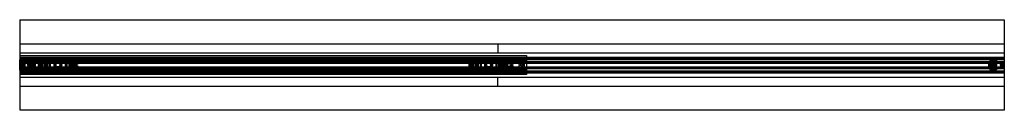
# Model space of a CAD drawing. Header units: millimetres. Extents: x -1 to 2050, y -94 to 94.
import ezdxf

# ---------------------------------------------------------------- set-up
doc = ezdxf.new("R2010")
doc.units = ezdxf.units.MM
doc.header["$LTSCALE"] = 10
doc.linetypes.add('ALLCAD_Strich', pattern=[0.2, 0.15, -0.05])
doc.layers.add('BESCH_KONT_sich_schn_grun_2d', color=10, linetype='Continuous')

msp = doc.modelspace()

# ---------------------------------------------------------------- linework, layer by layer
at = {"layer": 'BESCH_KONT_sich_schn_grun_2d', "linetype": 'ALLCAD_Strich'}
for p, q in [((0, 94), (2050, 94)), ((0, 94), (0, -94)), ((2050, 94), (2050, -94)), ((0, 44), (2050, 44)), ((995, 44), (995, 25)), ((0, 25), (2050, 25)), ((0, 11), (-0.5, 11)), ((-0.5, -11), (-0.5, 11)), ((0, 20), (1055, 20)), ((0, 16.5), (2050, 16.5)), ((0, 14), (2050, 14)), ((0, 12.4), (2050, 12.4)), ((0, 11), (1055, 11)), ((4, 10), (0, 10)), ((0, 10), (16, 10)), ((0, 10), (0, 10)), ((0, 10), (0, 10)), ((0, 10), (0, 10)), ((0, 10), (0, 10)), ((0, 10), (0, 10)), ((0, 10), (0, 10)), ((0, 10), (0, 10)), ((0, 10), (0, 10)), ((0, 10), (0, 10)), ((0, 10), (0, 10)), ((0, 10), (0, 10)), ((0, 10), (0, 10)), ((0, 10), (0, 10)), ((0, 10), (0, 10)), ((0, 10), (0, 10)), ((0, 10), (0, 10)), ((0, 10), (0, 10)), ((0, 10), (0, 10)), ((0, 10), (0, 10)), ((0, 10), (0, 10)), ((0, 10), (0, 10)), ((0, 10), (0, 10)), ((0, 10), (0, 10)), ((0, 10), (0, 10)), ((0, 10), (0, 10)), ((0, 10), (0, 10)), ((0, 10), (0, 10)), ((0, 10), (0, 10)), ((0, 10), (0, 10)), ((0, 10), (0, 10)), ((0, 9), (1055, 9)), ((10, 9), (0, 9)), ((9, 7.5), (0, 7.5)), ((2050, 7), (0, 7)), ((0, 6), (2050, 6)), ((0, 5.5), (0, 5.5)), ((0, 5.5), (0, 5.5)), ((0, 5.5), (0, 5.5)), ((0, 5.5), (0, 5.5)), ((0, 5.5), (0, 5.5)), ((0, 5.5), (0, 5.5)), ((0, 5.5), (0, 5.5)), ((0, 5.5), (0, 5.5)), ((0, 5.5), (0, 5.5)), ((0, 5.5), (2050, 5.5)), ((0, 5.5), (0, 5.5)), ((0, 5.5), (0, 5.5)), ((0, 5.5), (0, 5.5)), ((0, 5.5), (0, 5.5)), ((0, 5.5), (0, 5.5)), ((0, 5.5), (0, 5.5)), ((0, 5.5), (0, 5.5)), ((0, 5.5), (0, 5.5)), ((0, 5.5), (0, 5.5)), ((0, 5.5), (0, 5.5)), ((0, 5.5), (0, 5.5)), ((0, 5.5), (0, 5.5)), ((0, 5.5), (0, 5.5)), ((0, 5.5), (0, 5.5)), ((0, 5.5), (0, 5.5)), ((0, 5.5), (0, 5.5)), ((0, 5.5), (0, 5.5)), ((0, 5.5), (0, 5.5)), ((0, 5.5), (0, 5.5)), ((0, 5.5), (0, 5.5)), ((0, 5.5), (0, 5.5)), ((0, 4.5), (2050, 4.5)), ((0, 4), (2050, 4)), ((28.9, 5.7), (1, 5.7)), ((4, 10), (4, 10)), ((4, 10), (4, 10)), ((4, 10), (4, 10)), ((4, 10), (4, 10)), ((4, 10), (4, 10)), ((4, 10), (4, 10)), ((4, 10), (4, 10)), ((4, 10), (4, 10)), ((4, 10), (4, 10)), ((4, 10), (4, -10)), ((4, 10), (4, 10)), ((4, 10), (4, 10)), ((4, 10), (4, 10)), ((4, 10), (4, 10)), ((4, 10), (4, 10)), ((4, 10), (4, 10)), ((4, 10), (4, 10)), ((4, 10), (4, 10)), ((4, 10), (4, 10)), ((4, 10), (4, 10)), ((4, 10), (4, 10)), ((4, 10), (4, 10)), ((4, 10), (4, 10)), ((4, 10), (4, 10)), ((4, 10), (4, 10)), ((4, 10), (4, 10)), ((4, 10), (4, 10)), ((4, 10), (4, 10)), ((4, 10), (4, 10)), ((4, 10), (4, 10)), ((4, 10), (4, 10)), ((4, 10), (4, 10)), ((103, 9.5), (4, 9.5)), ((9, 7.5), (9, 4)), ((9, 7.5), (103, 7.5)), ((9, -4), (9, 4)), ((10, 9), (10, -9)), ((10, 7.5), (10, 7.5)), ((10, 7.5), (10, 7.5)), ((10, 7.5), (10, 7.5)), ((10, 7.5), (10, 7.5)), ((10, 7.5), (10, 7.5)), ((10, 7.5), (10, 7.5)), ((10, 7.5), (10, 7.5)), ((10, 7.5), (10, 7.5)), ((10, 7.5), (10, 7.5)), ((10, 7.5), (10, 7.5)), ((10, 7.5), (10, 7.5)), ((10, 7.5), (10, 7.5)), ((10, 7.5), (10, 7.5)), ((10, 7.5), (10, 7.5)), ((10, 7.5), (10, 7.5)), ((10, 7.5), (10, 7.5)), ((10, 7.5), (10, 7.5)), ((10, 7.5), (10, 7.5)), ((10, 7.5), (10, 7.5)), ((10, 7.5), (10, 7.5)), ((10, 7.5), (10, 7.5)), ((10, 7.5), (10, 7.5)), ((10, 7.5), (10, 7.5)), ((16, 5.5), (16, 10)), ((16, 10), (16.4, 10)), ((16.4, 10), (18.6, 8)), ((18.6, 8), (16.4, 10)), ((30, 10), (16.4, 10)), ((27.5, 8), (18.6, 8)), ((18.6, 8), (18.6, 5.5)), ((18.6, 8), (27.5, 8)), ((20.3, 5.5), (20.3, 10)), ((21.3, 5.5), (21.3, 10)), ((22.8, 5.5), (22.8, 10)), ((23.3, 5.5), (23.3, 10)), ((27.5, 4.2), (24, 4.2)), ((24, 4.2), (24, -4.3)), ((25.5, -4.3), (25.5, 4.2)), ((27, 5.5), (27, 10)), ((27.5, 8), (27.5, 10)), ((27.5, 8), (27.5, 3)), ((27.5, 3), (30, 3)), ((27.5, 3), (27.5, -3)), ((27.5, 1.7), (30, 1.7)), ((29, 3), (29, -3)), ((30, 3), (29, 3)), ((30, 4.8), (29.9, 4.8)), ((32, 6.3), (30, 10)), ((30, 10), (105, 10)), ((30, 4.8), (30, 5.8)), ((30, 5.8), (32, 5.8)), ((32, 5.7), (30, 5.7)), ((32, 5.4), (30, 5.4)), ((30, 4.8), (32, 4.8)), ((30, -4.8), (30, 4.8)), ((30, 2.9), (32, 2.9)), ((32, 2.2), (30, 2.2)), ((30, 0), (30, 0)), ((30, 0), (30, 0)), ((30, 0), (30, 0)), ((30, 0), (30, 0)), ((30, 0), (30, 0)), ((30, 0), (30, 0)), ((30, 0), (30, 0)), ((30, 0), (30, 0)), ((30, 0), (30, 0)), ((30, 0), (30, 0)), ((32, 5.8), (32, 6.3)), ((32, 5.7), (32, 4.8)), ((32, 4.8), (32, -4.8)), ((38.5, 10.5), (46.3, 10.5)), ((38.5, 10.5), (38.5, 10.5)), ((38.5, -10.5), (38.5, 10.5)), ((38.5, 10.5), (38.5, 10.5)), ((38.5, -10.5), (38.5, 10.5)), ((39.2, -10.5), (39.2, 10.5)), ((39.8, -10.5), (39.8, 10.5)), ((41.4, -10.5), (41.4, 10.5)), ((43.4, -10.5), (43.4, 10.5)), ((45, -10.5), (45, 10.5)), ((46, 3.7), (46.3, 3.7)), ((46.3, 10.5), (46.3, 4.5)), ((46.3, 4.5), (46.3, -4.5)), ((46.3, -3.8), (46.3, 3.7)), ((48.2, -4.5), (48.2, 4.5)), ((50.4, 11.7), (48.8, 5.7)), ((71.2, 5.7), (48.8, 5.7)), ((50.4, 11.7), (60, 11.7)), ((51.6, -4.5), (51.6, 4.5)), ((54.6, -4.5), (54.6, 4.5)), ((55, 12), (65, 12)), ((55, 12), (55, 11.7)), ((55.1, -4.5), (55.1, 4.5)), ((56, 5.5), (56, 4.5)), ((57.3, -4.5), (57.3, 4.5)), ((57.5, 5.7), (57.5, 11.7)), ((57.5, 5.5), (57.5, 4.5)), ((57.5, -4.5), (57.5, 4.5)), ((58, 12), (58, -12)), ((60, 11.7), (69.6, 11.7)), ((62, 12), (62, -12)), ((62.5, 5.7), (62.5, 11.7)), ((62.5, 5.5), (62.5, 4.5)), ((62.5, -4.5), (62.5, 4.5)), ((63, -4.5), (63, 4.5)), ((94, 7.5), (64, 7.5)), ((64, 5.5), (64, 7.5)), ((64, 5.5), (64, 4.5)), ((64, -4.5), (64, 4.5)), ((65, 12), (65, 11.7)), ((69.6, 11.7), (71.2, 5.7)), ((88.4, 11.7), (86.8, 5.7)), ((109.2, 5.7), (86.8, 5.7)), ((88.4, 11.7), (98, 11.7)), ((93, 12), (103, 12)), ((93, 12), (93, 11.7)), ((94, 7.5), (94, 5.5)), ((94, 4.5), (94, 5.5)), ((94, 4.5), (94, -4.5)), ((94.8, -4.5), (94.8, 4.5)), ((95.5, 5.7), (95.5, 11.7)), ((95.5, 4.5), (95.5, 5.5)), ((95.5, -4.5), (95.5, 4.5)), ((96, 12), (96, -12)), ((98, 11.7), (107.6, 11.7)), ((100, 12), (100, -12)), ((100.5, 5.7), (100.5, 11.7)), ((100.5, 4.5), (100.5, 5.5)), ((100.5, -4.5), (100.5, 4.5)), ((100.6, -4.5), (100.6, 4.5)), ((102, 4.5), (102, 5.5)), ((103, 12), (103, 11.7)), ((103, 9.5), (103, 4)), ((103, 4), (103, -4)), ((105, 10), (950, 10)), ((105, 10), (950, 10)), ((106.5, -4.5), (106.5, 4.5)), ((107.6, 11.7), (109.2, 5.7)), ((109.5, 2), (119, 2)), ((109.9, 2), (109.9, 4.5)), ((113, 4.5), (113, 2)), ((116.5, 2), (116.5, 4.5)), ((117, 4.5), (117, 2)), ((117.5, 11.5), (120.5, 11.5)), ((117.5, 11.5), (117.5, 4.5)), ((119, 4.5), (119, 2)), ((120.5, 2), (119, 2)), ((120.5, 11.5), (120.5, 4.5)), ((120.5, 4.5), (120.5, 2)), ((935.5, 10.5), (943.3, 10.5)), ((935.5, 10.5), (935.5, 10.5)), ((935.5, -10.5), (935.5, 10.5)), ((935.5, 10.5), (935.5, 10.5)), ((935.5, -10.5), (935.5, 10.5)), ((936.2, -10.5), (936.2, 10.5)), ((936.8, -10.5), (936.8, 10.5)), ((938.4, -10.5), (938.4, 10.5)), ((940.4, -10.5), (940.4, 10.5)), ((942, -10.5), (942, 10.5)), ((943, 3.7), (943.3, 3.7)), ((943.3, 10.5), (943.3, 4.5)), ((943.3, 4.5), (943.3, -4.5)), ((943.3, -3.8), (943.3, 3.7)), ((945.2, -4.5), (945.2, 4.5)), ((947.4, 11.7), (945.8, 5.7)), ((968.2, 5.7), (945.8, 5.7)), ((947.4, 11.7), (957, 11.7)), ((948.6, -4.5), (948.6, 4.5)), ((950, 10), (1055, 10)), ((951.6, -4.5), (951.6, 4.5)), ((952, 12), (962, 12)), ((952, 12), (952, 11.7)), ((952, 9.5), (1051, 9.5)), ((952, 4), (952, 9.5)), ((1046, 7.5), (952, 7.5)), ((952, -4), (952, 4)), ((952.1, -4.5), (952.1, 4.5)), ((953, 5.5), (953, 4.5)), ((954.3, -4.5), (954.3, 4.5)), ((954.5, 5.7), (954.5, 11.7)), ((954.5, 5.5), (954.5, 4.5)), ((954.5, -4.5), (954.5, 4.5)), ((955, 12), (955, -12)), ((957, 11.7), (966.6, 11.7)), ((959, 12), (959, -12)), ((959.5, 5.7), (959.5, 11.7)), ((959.5, 5.5), (959.5, 4.5)), ((959.5, -4.5), (959.5, 4.5)), ((960, -4.5), (960, 4.5)), ((961, 5.5), (961, 7.5)), ((961, 7.5), (991, 7.5)), ((961, 5.5), (961, 4.5)), ((961, -4.5), (961, 4.5)), ((962, 12), (962, 11.7)), ((966.6, 11.7), (968.2, 5.7)), ((985.4, 11.7), (983.8, 5.7)), ((1006.2, 5.7), (983.8, 5.7)), ((985.4, 11.7), (995, 11.7)), ((990, 12), (1000, 12)), ((990, 12), (990, 11.7)), ((991, 7.5), (991, 5.5)), ((991, 4.5), (991, 5.5)), ((991, 4.5), (991, -4.5)), ((991.8, -4.5), (991.8, 4.5)), ((992.5, 5.7), (992.5, 11.7)), ((992.5, 4.5), (992.5, 5.5)), ((992.5, -4.5), (992.5, 4.5)), ((993, 12), (993, -12)), ((995, 11.7), (1004.6, 11.7)), ((997, 12), (997, -12)), ((997.5, 5.7), (997.5, 11.7)), ((997.5, 4.5), (997.5, 5.5)), ((997.5, -4.5), (997.5, 4.5)), ((997.6, -4.5), (997.6, 4.5)), ((999, 9), (999, 5.5)), ((999, 4.5), (999, 5.5)), ((999, 4.5), (999, -4.5)), ((1000, 12), (1000, 11.7)), ((1002, -3), (1002, 3)), ((1003.5, -4.5), (1003.5, 4.5)), ((1004.6, 11.7), (1006.2, 5.7)), ((1006.5, 2), (1016, 2)), ((1006.9, 2), (1006.9, 4.5)), ((1007, 3), (1007, -3)), ((1010, 4.5), (1010, 2)), ((1013.5, 2), (1013.5, 4.5)), ((1014, 4.5), (1014, 2)), ((1014.5, 11.5), (1017.5, 11.5)), ((1014.5, 11.5), (1014.5, 4.5)), ((1016, 4.5), (1016, 2)), ((1017.5, 2), (1016, 2)), ((1017.5, 11.5), (1017.5, 4.5)), ((1017.5, 4.5), (1017.5, 2)), ((1046, 4), (1046, 7.5)), ((1046, 4), (1046, -4)), ((1051, -10), (1051, 10)), ((1051, 10), (1055, 10)), ((1055, 20), (1055, 10)), ((1055, 10), (1055, -10)), ((2018, 6.3), (2020, 10)), ((2018, 5.8), (2018, 6.3)), ((2018, 5.8), (2020, 5.8)), ((2018, 4.8), (2018, 5.7)), ((2020, 5.7), (2018, 5.7)), ((2020, 5.4), (2018, 5.4)), ((2018, 4.8), (2020, 4.8)), ((2018, -4.8), (2018, 4.8)), ((2018, 2.9), (2020, 2.9)), ((2020, 2.2), (2018, 2.2)), ((2020, 10), (2033.6, 10)), ((2020, 5.8), (2020, 4.8)), ((2020, 4.8), (2020, -4.8)), ((2020.1, 4.8), (2020, 4.8)), ((2022.5, 3), (2020, 3)), ((2020, 3), (2021, 3)), ((2022.5, 1.7), (2020, 1.7)), ((2020, 0), (2020, 0)), ((2020, 0), (2020, 0)), ((2020, 0), (2020, 0)), ((2020, 0), (2020, 0)), ((2020, 0), (2020, 0)), ((2020, 0), (2020, 0)), ((2020, 0), (2020, 0)), ((2020, 0), (2020, 0)), ((2020, 0), (2020, 0)), ((2020, 0), (2020, 0)), ((2020, 0), (2020, 0)), ((2020, 0), (2020, 0)), ((2020, 0), (2020, 0)), ((2020, 0), (2020, 0)), ((2020, 0), (2020, 0)), ((2020, 0), (2020, 0)), ((2020, 0), (2020, 0)), ((2020, 0), (2020, 0)), ((2020, 0), (2020, 0)), ((2020, 0), (2020, 0)), ((2020, 0), (2020, 0)), ((2020, 0), (2020, 0)), ((2021, -3), (2021, 3)), ((2049, 5.7), (2021.1, 5.7)), ((2022.5, 10), (2022.5, 8)), ((2022.5, 3), (2022.5, 8)), ((2022.5, 8), (2031.4, 8)), ((2031.4, 8), (2022.5, 8)), ((2026, 4.2), (2022.5, 4.2)), ((2022.5, -3), (2022.5, 3)), ((2023, 10), (2023, 5.5)), ((2024.5, 4.2), (2024.5, -4.3)), ((2026, -4.3), (2026, 4.2)), ((2026.7, 10), (2026.7, 5.5)), ((2027.2, 10), (2027.2, 5.5)), ((2028.7, 10), (2028.7, 5.5)), ((2029.7, 10), (2029.7, 5.5)), ((2031.4, 8), (2033.6, 10)), ((2033.6, 10), (2031.4, 8)), ((2031.4, 5.5), (2031.4, 8)), ((2033.6, 10), (2034, 10)), ((2034, 10), (2034, 5.5)), ((0, -11), (-0.5, -11)), ((0, -4), (2050, -4)), ((0, -4.5), (2050, -4.5)), ((0, -5.5), (2050, -5.5)), ((0, -6), (2050, -6)), ((0, -7), (2050, -7)), ((9, -7.5), (0, -7.5)), ((0, -9), (1055, -9)), ((10, -9), (0, -9)), ((4, -10), (0, -10)), ((16, -10), (0, -10)), ((0, -11), (1055, -11)), ((0, -12.4), (2050, -12.4)), ((0, -14), (2050, -14)), ((0, -16.5), (2050, -16.5)), ((1055, -20), (0, -20)), ((1, -5.8), (28.9, -5.8)), ((103, -9.5), (4, -9.5)), ((9, -4), (9, -7.5)), ((9, -7.5), (103, -7.5)), ((16, -10), (16, -5.5)), ((16.4, -10), (16, -10)), ((18.6, -8), (16.4, -10)), ((16.4, -10), (18.6, -8)), ((30, -10), (16.4, -10)), ((18.6, -5.5), (18.6, -8)), ((27.5, -8), (18.6, -8)), ((18.6, -8), (27.5, -8)), ((20.3, -10), (20.3, -5.5)), ((21.3, -10), (21.3, -5.5)), ((22.8, -10), (22.8, -5.5)), ((23.3, -10), (23.3, -5.5)), ((24, -4.3), (27.5, -4.3)), ((27, -10), (27, -5.5)), ((27.5, -1.8), (30, -1.8)), ((27.5, -3), (30, -3)), ((27.5, -3), (27.5, -8)), ((27.5, -10), (27.5, -8)), ((30, -3), (29, -3)), ((29.9, -4.8), (30, -4.8)), ((30, 0), (30, 0)), ((30, 0), (30, 0)), ((30, 0), (30, 0)), ((30, 0), (30, 0)), ((30, 0), (30, 0)), ((30, 0), (30, 0)), ((30, 0), (30, 0)), ((30, 0), (30, 0)), ((30, 0), (30, 0)), ((30, 0), (30, 0)), ((30, 0), (30, 0)), ((30, 0), (30, 0)), ((30, 0), (30, 0)), ((30, 0), (30, 0)), ((30, 0), (30, 0)), ((30, 0), (30, 0)), ((30, 0), (30, 0)), ((30, 0), (30, 0)), ((30, 0), (30, 0)), ((30, 0), (30, 0)), ((30, 0), (30, 0)), ((30, -2.2), (32, -2.2)), ((32, -2.9), (30, -2.9)), ((30, -5.9), (30, -4.8)), ((32, -4.8), (30, -4.8)), ((30, -5.4), (32, -5.4)), ((30, -5.8), (32, -5.8)), ((32, -5.9), (30, -5.9)), ((32, -6.4), (30, -10)), ((105, -10), (30, -10)), ((32, -4.8), (32, -5.8)), ((32, -5.9), (32, -6.4)), ((46.3, -10.5), (38.5, -10.5)), ((38.5, -10.5), (38.5, -10.5)), ((38.5, -10.5), (38.5, -10.5)), ((45, -10.5), (45, -10.5)), ((45, -10.5), (45, -10.5)), ((45, -10.5), (45, -10.5)), ((45, -10.5), (45, -10.5)), ((45, -10.5), (45, -10.5)), ((45, -10.5), (45, -10.5)), ((45, -10.5), (45, -10.5)), ((45, -10.5), (45, -10.5)), ((45, -10.5), (45, -10.5)), ((45, -10.5), (45, -10.5)), ((45, -10.5), (45, -10.5)), ((45, -10.5), (45, -10.5)), ((45, -10.5), (45, -10.5)), ((45, -10.5), (45, -10.5)), ((45, -10.5), (45, -10.5)), ((45, -10.5), (45, -10.5)), ((45, -10.5), (45, -10.5)), ((45, -10.5), (45, -10.5)), ((45, -10.5), (45, -10.5)), ((45, -10.5), (45, -10.5)), ((45, -10.5), (45, -10.5)), ((45, -10.5), (45, -10.5)), ((45, -10.5), (45, -10.5)), ((45, -10.5), (45, -10.5)), ((45, -10.5), (45, -10.5)), ((45, -10.5), (45, -10.5)), ((45, -10.5), (45, -10.5)), ((45, -10.5), (45, -10.5)), ((45, -10.5), (45, -10.5)), ((45, -10.5), (45, -10.5)), ((46.3, -3.8), (46, -3.8)), ((46.3, -4.5), (46.3, -10.5)), ((71.2, -5.8), (48.8, -5.8)), ((50.4, -11.8), (48.8, -5.8)), ((50.4, -11.8), (60, -11.8)), ((55, -11.8), (55, -12)), ((55, -12), (65, -12)), ((56, -4.5), (56, -5.5)), ((57.5, -4.5), (57.5, -5.5)), ((57.5, -11.8), (57.5, -5.8)), ((60, -11.8), (69.6, -11.8)), ((62.5, -4.5), (62.5, -5.5)), ((62.5, -11.8), (62.5, -5.8)), ((64, -4.5), (64, -5.5)), ((64, -7.5), (64, -5.5)), ((94, -7.5), (64, -7.5)), ((65, -11.8), (65, -12)), ((69.6, -11.8), (71.2, -5.8)), ((109.2, -5.8), (86.8, -5.8)), ((88.4, -11.8), (86.8, -5.8)), ((88.4, -11.8), (98, -11.8)), ((93, -11.8), (93, -12)), ((93, -12), (103, -12)), ((94, -5.5), (94, -4.5)), ((94, -5.5), (94, -7.5)), ((95.5, -5.5), (95.5, -4.5)), ((95.5, -11.8), (95.5, -5.8)), ((98, -11.8), (107.6, -11.8)), ((100.5, -5.5), (100.5, -4.5)), ((100.5, -11.8), (100.5, -5.8)), ((102, -5.5), (102, -4.5)), ((103, -4), (103, -9.5)), ((103, -11.8), (103, -12)), ((105, -10), (950, -10)), ((105, -10), (950, -10)), ((107.6, -11.8), (109.2, -5.8)), ((119, -2), (109.5, -2)), ((109.9, -4.5), (109.9, -2)), ((113, -2), (113, -4.5)), ((116.5, -4.5), (116.5, -2)), ((117, -2), (117, -4.5)), ((117.5, -4.5), (117.5, -11.5)), ((117.5, -11.5), (120.5, -11.5)), ((119, -2), (120.5, -2)), ((119, -2), (119, -4.5)), ((120.5, -2), (120.5, -4.5)), ((120.5, -4.5), (120.5, -11.5)), ((943.3, -10.5), (935.5, -10.5)), ((935.5, -10.5), (935.5, -10.5)), ((935.5, -10.5), (935.5, -10.5)), ((942, -10.5), (942, -10.5)), ((942, -10.5), (942, -10.5)), ((942, -10.5), (942, -10.5)), ((942, -10.5), (942, -10.5)), ((942, -10.5), (942, -10.5)), ((942, -10.5), (942, -10.5)), ((942, -10.5), (942, -10.5)), ((942, -10.5), (942, -10.5)), ((942, -10.5), (942, -10.5)), ((942, -10.5), (942, -10.5)), ((942, -10.5), (942, -10.5)), ((942, -10.5), (942, -10.5)), ((942, -10.5), (942, -10.5)), ((942, -10.5), (942, -10.5)), ((942, -10.5), (942, -10.5)), ((942, -10.5), (942, -10.5)), ((942, -10.5), (942, -10.5)), ((942, -10.5), (942, -10.5)), ((942, -10.5), (942, -10.5)), ((942, -10.5), (942, -10.5)), ((942, -10.5), (942, -10.5)), ((942, -10.5), (942, -10.5)), ((942, -10.5), (942, -10.5)), ((942, -10.5), (942, -10.5)), ((942, -10.5), (942, -10.5)), ((942, -10.5), (942, -10.5)), ((942, -10.5), (942, -10.5)), ((942, -10.5), (942, -10.5)), ((942, -10.5), (942, -10.5)), ((942, -10.5), (942, -10.5)), ((943.3, -3.8), (943, -3.8)), ((943.3, -4.5), (943.3, -10.5)), ((968.2, -5.8), (945.8, -5.8)), ((947.4, -11.8), (945.8, -5.8)), ((947.4, -11.8), (957, -11.8)), ((1055, -10), (950, -10)), ((952, -9.5), (952, -4)), ((1046, -7.5), (952, -7.5)), ((952, -9.5), (1051, -9.5)), ((952, -11.8), (952, -12)), ((952, -12), (962, -12)), ((953, -4.5), (953, -5.5)), ((954.5, -4.5), (954.5, -5.5)), ((954.5, -11.8), (954.5, -5.8)), ((957, -11.8), (966.6, -11.8)), ((959.5, -4.5), (959.5, -5.5)), ((959.5, -11.8), (959.5, -5.8)), ((961, -4.5), (961, -5.5)), ((961, -7.5), (961, -5.5)), ((961, -7.5), (991, -7.5)), ((962, -11.8), (962, -12)), ((966.6, -11.8), (968.2, -5.8)), ((1006.2, -5.8), (983.8, -5.8)), ((985.4, -11.8), (983.8, -5.8)), ((985.4, -11.8), (995, -11.8)), ((990, -11.8), (990, -12)), ((990, -12), (1000, -12)), ((991, -5.5), (991, -4.5)), ((991, -5.5), (991, -7.5)), ((992.5, -5.5), (992.5, -4.5)), ((992.5, -11.8), (992.5, -5.8)), ((995, -11.8), (1004.6, -11.8)), ((997.5, -5.5), (997.5, -4.5)), ((997.5, -11.8), (997.5, -5.8)), ((999, -5.5), (999, -4.5)), ((999, -5.5), (999, -9)), ((1000, -11.8), (1000, -12)), ((1004.6, -11.8), (1006.2, -5.8)), ((1016, -2), (1006.5, -2)), ((1006.9, -4.5), (1006.9, -2)), ((1010, -2), (1010, -4.5)), ((1013.5, -4.5), (1013.5, -2)), ((1014, -2), (1014, -4.5)), ((1014.5, -4.5), (1014.5, -11.5)), ((1014.5, -11.5), (1017.5, -11.5)), ((1016, -2), (1017.5, -2)), ((1016, -2), (1016, -4.5)), ((1017.5, -2), (1017.5, -4.5)), ((1017.5, -4.5), (1017.5, -11.5)), ((1046, -7.5), (1046, -4)), ((1051, -10), (1051, -10)), ((1051, -10), (1051, -10)), ((1051, -10), (1051, -10)), ((1051, -10), (1051, -10)), ((1051, -10), (1051, -10)), ((1051, -10), (1051, -10)), ((1051, -10), (1051, -10)), ((1051, -10), (1051, -10)), ((1051, -10), (1051, -10)), ((1051, -10), (1051, -10)), ((1051, -10), (1051, -10)), ((1051, -10), (1051, -10)), ((1051, -10), (1051, -10)), ((1051, -10), (1051, -10)), ((1051, -10), (1051, -10)), ((1051, -10), (1051, -10)), ((1051, -10), (1051, -10)), ((1051, -10), (1051, -10)), ((1051, -10), (1051, -10)), ((1051, -10), (1051, -10)), ((1051, -10), (1051, -10)), ((1051, -10), (1051, -10)), ((1051, -10), (1051, -10)), ((1051, -10), (1051, -10)), ((1051, -10), (1051, -10)), ((1051, -10), (1051, -10)), ((1051, -10), (1051, -10)), ((1051, -10), (1051, -10)), ((1051, -10), (1051, -10)), ((1051, -10), (1051, -10)), ((1051, -10), (1051, -10)), ((1051, -10), (1055, -10)), ((1055, -10), (1055, -20)), ((2018, -2.2), (2020, -2.2)), ((2020, -2.9), (2018, -2.9)), ((2018, -5.8), (2018, -4.8)), ((2020, -4.8), (2018, -4.8)), ((2018, -5.4), (2020, -5.4)), ((2018, -5.8), (2020, -5.8)), ((2018, -5.9), (2018, -6.4)), ((2020, -5.9), (2018, -5.9)), ((2018, -6.4), (2020, -10)), ((2020, 0), (2020, 0)), ((2020, 0), (2020, 0)), ((2020, 0), (2020, 0)), ((2020, 0), (2020, 0)), ((2020, 0), (2020, 0)), ((2020, 0), (2020, 0)), ((2020, 0), (2020, 0)), ((2020, 0), (2020, 0)), ((2020, 0), (2020, 0)), ((2022.5, -1.8), (2020, -1.8)), ((2022.5, -3), (2020, -3)), ((2020, -3), (2021, -3)), ((2020, -4.8), (2020, -5.9)), ((2020, -4.8), (2020.1, -4.8)), ((2020, -10), (2033.6, -10)), ((2021.1, -5.8), (2049, -5.8)), ((2022.5, -8), (2022.5, -3)), ((2022.5, -4.3), (2026, -4.3)), ((2022.5, -8), (2031.4, -8)), ((2031.4, -8), (2022.5, -8)), ((2022.5, -8), (2022.5, -10)), ((2023, -5.5), (2023, -10)), ((2026.7, -5.5), (2026.7, -10)), ((2027.2, -5.5), (2027.2, -10)), ((2028.7, -5.5), (2028.7, -10)), ((2029.7, -5.5), (2029.7, -10)), ((2031.4, -8), (2031.4, -5.5)), ((2033.6, -10), (2031.4, -8)), ((2031.4, -8), (2033.6, -10)), ((2034, -10), (2033.6, -10)), ((2034, -5.5), (2034, -10)), ((0, -25), (2050, -25)), ((995, -44), (995, -25)), ((0, -44), (2050, -44)), ((2050, -94), (0, -94))]:
    msp.add_line(p, q, dxfattribs=at)
for centre, radius in [((5, 0), 3), ((5, 0), 1.75), ((5, 0), 1.75), ((19, 0), 3), ((19, 0), 1.75), ((19, 0), 1.75), ((79, 0), 8), ((79, 0), 6.5), ((79, 0), 4), ((976, 0), 8), ((976, 0), 6.5), ((976, 0), 4), ((1017, 0), 7), ((1017, 0), 4), ((1033, 0), 6.5), ((1045.5, 0), 2.5), ((2031, 0), 3), ((2031, 0), 1.75), ((2031, 0), 1.75), ((2045, 0), 3), ((2045, 0), 1.75), ((2045, 0), 1.75)]:
    msp.add_circle(centre, radius, dxfattribs=at)
for centre, radius, start, end in [((1, 4.8), 1, 90, 180), ((10, 7.5), 0.00093, 360, 90), ((10, 7.5), 0.00093, 270, 0), ((10, 7.5), 0.00217, 270, 0), ((10, 7.5), 0.00217, 0, 90), ((10, 7.5), 0.00116, 360, 90), ((10, 7.5), 0.00116, 270, 0), ((10, 7.5), 0.00271, 270, 360), ((10, 7.5), 0.00271, 0, 90), ((10, 7.5), 0.00116, 180, 270), ((10, 7.5), 0.00116, 90, 180), ((10, 7.5), 0.00271, 90, 180), ((10, 7.5), 0.00271, 180, 270), ((10, 7.5), 0.00116, 360, 90), ((10, 7.5), 0.00116, 270, 0), ((10, 7.5), 0.00271, 270, 360), ((10, 7.5), 0.00271, 0, 90), ((10, 7.5), 0.00116, 180, 270), ((10, 7.5), 0.00116, 90, 180), ((10, 7.5), 0.00271, 90, 180), ((10, 7.5), 0.00271, 180, 270), ((28.9, 4.8), 1, 2.866, 90), ((79, 0), 6.5, 136.1869, 223.8131), ((79, 0), 6.5, 316.1869, 43.8131), ((105, 0), 10, 270, 90), ((109.5, 0), 2, 90, 270), ((950, 0), 10, 90, 270), ((976, 0), 6.5, 136.1869, 223.8131), ((976, 0), 6.5, 316.1869, 43.8131), ((1004.5, 3), 2.5, 0, 180), ((1006.5, 0), 2, 90, 270), ((2021.1, 4.8), 1, 90, 177.134), ((2049, 4.8), 1, 0, 90), ((1, -4.8), 1, 180, 270), ((28.9, -4.8), 1, 270, 357.134), ((1004.5, -3), 2.5, 180, 0), ((2021.1, -4.8), 1, 182.866, 270), ((2049, -4.8), 1, 270, 0)]:
    msp.add_arc(centre, radius, start, end, dxfattribs=at)
for points, knots in [([(42.8, 4.5), (42.4, 4.5), (41.9, 4.5), (41.1, 4.6), (40.7, 4.7), (40.2, 4.9), (40, 4.9), (39.8, 5.1), (39.7, 5.2), (39.4, 5.4), (39.3, 5.5), (39.2, 5.8), (39.1, 5.9), (38.9, 6.3), (38.8, 6.6), (38.7, 7.3), (38.6, 7.7), (38.6, 8.5), (38.6, 8.9), (38.5, 9.7), (38.5, 10.1), (38.5, 10.5)], [4.406817, 4.406817, 4.406817, 4.406817, 5.92382, 5.92382, 7.531675, 7.531675, 8.200931, 8.200931, 8.870186, 8.870186, 9.539442, 9.539442, 10.208698, 10.208698, 11.477945, 11.477945, 12.747192, 12.747192, 14.016439, 14.016439, 15.13619, 15.13619, 15.13619, 15.13619]), ([(46, 3.7), (46, 3.8), (46, 3.8), (46, 3.8), (46, 3.8), (45.9, 3.8), (45.9, 3.8), (45.9, 3.8), (45.9, 3.8), (45.8, 3.8), (45.8, 3.9), (45.6, 3.9), (45.4, 4), (45.1, 4.1), (45, 4.1), (44.5, 4.2), (44.2, 4.3), (43.5, 4.5), (43.1, 4.5), (42.8, 4.5)], [4.885389, 4.885389, 4.885389, 4.885389, 4.892981, 4.892981, 4.900573, 4.900573, 4.936292, 4.936292, 5.041229, 5.041229, 5.146165, 5.146165, 5.592598, 5.592598, 6.03903, 6.03903, 7.043549, 7.043549, 8.048067, 8.048067, 8.048067, 8.048067]), ([(939.8, 4.5), (939.4, 4.5), (938.9, 4.5), (938.1, 4.6), (937.7, 4.7), (937.2, 4.9), (937, 4.9), (936.8, 5.1), (936.7, 5.2), (936.4, 5.4), (936.3, 5.5), (936.2, 5.8), (936.1, 5.9), (935.9, 6.3), (935.8, 6.6), (935.7, 7.3), (935.6, 7.7), (935.6, 8.5), (935.6, 8.9), (935.5, 9.7), (935.5, 10.1), (935.5, 10.5)], [4.406817, 4.406817, 4.406817, 4.406817, 5.92382, 5.92382, 7.531675, 7.531675, 8.200931, 8.200931, 8.870186, 8.870186, 9.539442, 9.539442, 10.208698, 10.208698, 11.477945, 11.477945, 12.747192, 12.747192, 14.016439, 14.016439, 15.13619, 15.13619, 15.13619, 15.13619]), ([(943, 3.7), (943, 3.8), (943, 3.8), (943, 3.8), (943, 3.8), (942.9, 3.8), (942.9, 3.8), (942.9, 3.8), (942.9, 3.8), (942.8, 3.8), (942.8, 3.9), (942.6, 3.9), (942.4, 4), (942.1, 4.1), (942, 4.1), (941.5, 4.2), (941.2, 4.3), (940.5, 4.5), (940.1, 4.5), (939.8, 4.5)], [4.885389, 4.885389, 4.885389, 4.885389, 4.892981, 4.892981, 4.900573, 4.900573, 4.936292, 4.936292, 5.041229, 5.041229, 5.146165, 5.146165, 5.592598, 5.592598, 6.03903, 6.03903, 7.043549, 7.043549, 8.048067, 8.048067, 8.048067, 8.048067]), ([(38.5, -10.5), (38.5, -10.1), (38.5, -9.7), (38.6, -8.9), (38.6, -8.5), (38.6, -7.7), (38.7, -7.3), (38.8, -6.6), (38.9, -6.3), (39.1, -5.9), (39.2, -5.8), (39.3, -5.5), (39.4, -5.4), (39.7, -5.2), (39.8, -5.1), (40, -4.9), (40.2, -4.9), (40.7, -4.7), (41.1, -4.6), (41.9, -4.5), (42.4, -4.5), (42.8, -4.5)], [15.435182, 15.435182, 15.435182, 15.435182, 16.554933, 16.554933, 17.82418, 17.82418, 19.093427, 19.093427, 20.362674, 20.362674, 21.03193, 21.03193, 21.701186, 21.701186, 22.370442, 22.370442, 23.039698, 23.039698, 24.647552, 24.647552, 26.164556, 26.164556, 26.164556, 26.164556]), ([(42.8, -4.5), (43.1, -4.5), (43.5, -4.5), (44.2, -4.3), (44.5, -4.2), (45, -4.1), (45.1, -4.1), (45.4, -4), (45.6, -3.9), (45.8, -3.9), (45.8, -3.8), (45.9, -3.8), (45.9, -3.8), (45.9, -3.8), (45.9, -3.8), (46, -3.8), (46, -3.8), (46, -3.8), (46, -3.8), (46, -3.8)], [1.722708, 1.722708, 1.722708, 1.722708, 2.727227, 2.727227, 3.731745, 3.731745, 4.178178, 4.178178, 4.62461, 4.62461, 4.729547, 4.729547, 4.834483, 4.834483, 4.870202, 4.870202, 4.877795, 4.877795, 4.885387, 4.885387, 4.885387, 4.885387]), ([(935.5, -10.5), (935.5, -10.1), (935.5, -9.7), (935.6, -8.9), (935.6, -8.5), (935.6, -7.7), (935.7, -7.3), (935.8, -6.6), (935.9, -6.3), (936.1, -5.9), (936.2, -5.8), (936.3, -5.5), (936.4, -5.4), (936.7, -5.2), (936.8, -5.1), (937, -4.9), (937.2, -4.9), (937.7, -4.7), (938.1, -4.6), (938.9, -4.5), (939.4, -4.5), (939.8, -4.5)], [15.435182, 15.435182, 15.435182, 15.435182, 16.554933, 16.554933, 17.82418, 17.82418, 19.093427, 19.093427, 20.362674, 20.362674, 21.03193, 21.03193, 21.701186, 21.701186, 22.370442, 22.370442, 23.039698, 23.039698, 24.647552, 24.647552, 26.164556, 26.164556, 26.164556, 26.164556]), ([(939.8, -4.5), (940.1, -4.5), (940.5, -4.5), (941.2, -4.3), (941.5, -4.2), (942, -4.1), (942.1, -4.1), (942.4, -4), (942.6, -3.9), (942.8, -3.9), (942.8, -3.8), (942.9, -3.8), (942.9, -3.8), (942.9, -3.8), (942.9, -3.8), (943, -3.8), (943, -3.8), (943, -3.8), (943, -3.8), (943, -3.8)], [1.722708, 1.722708, 1.722708, 1.722708, 2.727227, 2.727227, 3.731745, 3.731745, 4.178178, 4.178178, 4.62461, 4.62461, 4.729547, 4.729547, 4.834483, 4.834483, 4.870202, 4.870202, 4.877795, 4.877795, 4.885387, 4.885387, 4.885387, 4.885387])]:
    msp.add_open_spline(points, degree=3, knots=knots, dxfattribs=at)

doc.saveas('drawing.dxf')
